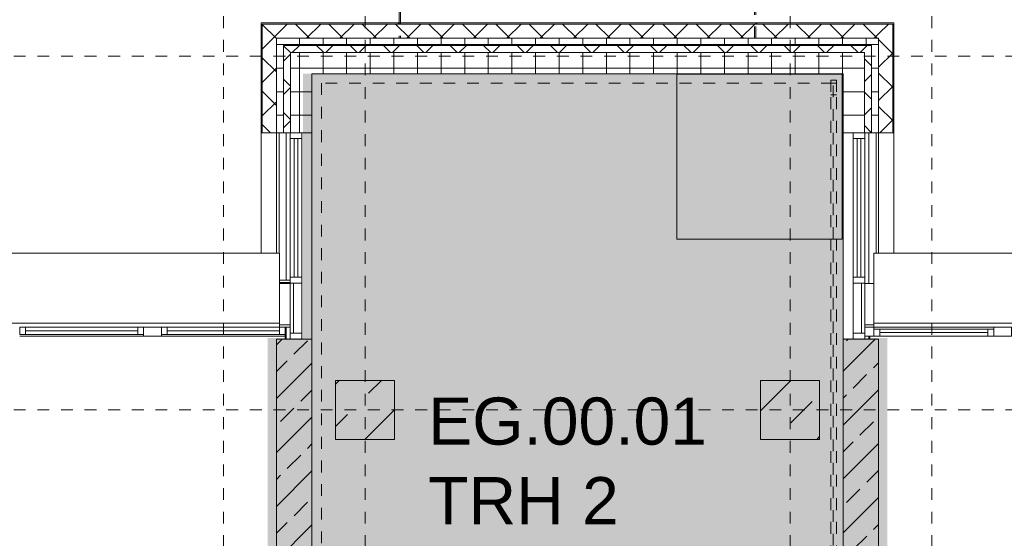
# Model space of a CAD drawing. Header units: metres. Extents: x -54 to 119, y -77 to 33.
# Tile 119 of 138: x 46.63 to 54.97, y 20.21 to 24.61. Entities that reach past the tile are written whole.
import ezdxf

# ---------------------------------------------------------------- set-up
doc = ezdxf.new("R2010")
doc.units = ezdxf.units.M
doc.linetypes.add('Rasterlinie', pattern=[0.019, 0.01, -0.003, 0.003, -0.003])
doc.linetypes.add('Verdeckt', pattern=[0.003, 0.002, -0.001])
for name, color, linetype, lineweight in [('A_Allgemeine Beschriftungen', 7, 'Continuous', 9), ('A_Detailelemente', 7, 'Continuous', 9), ('A_Fassadenelemente', 7, 'Continuous', 9), ('A_Fassadenpfosten', 7, 'Continuous', 9), ('A_Fenster', 7, 'Continuous', 9), ('A_Geländer', 7, 'Continuous', 9), ('A_Geschossdecken', 7, 'Continuous', 9), ('A_Importierte Elemente in Familien', 7, 'Continuous', 9), ('A_Raster', 7, 'Continuous', 9), ('A_Räume_Beschriftung', 7, 'Continuous', 9), ('A_Tragwerksstützen', 7, 'Continuous', 9), ('A_Treppen', 7, 'Continuous', 9), ('A_Wände', 7, 'Continuous', 9), ('A_Wände_Schraffur', 7, 'Continuous', 18), ('Allgemeines Modell', 7, 'Continuous', 9)]:
    doc.layers.add(name, color=color, linetype=linetype, lineweight=lineweight)
doc.layers.add('A_Linien', color=5, linetype='Continuous', lineweight=9, true_color=0x0000ff)
doc.styles.add('Arial_B', font='txt', dxfattribs={"height": 0.3999999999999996})
pattern_1 = [(45, (0, 0), (-0.2283954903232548, 0.2283954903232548), []), (45, (0.228, 0), (-0.2283954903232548, 0.2283954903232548), [0.161, -0.081])]
pattern_2 = [(0, (0, 0), (0, 0.2), []), (90, (0, 0), (-0.2, 1.224646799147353e-17), [])]
pattern_3 = [(45, (0, 0), (-0.1414213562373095, 0.1414213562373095), []), (135, (0, 0), (-0.1414213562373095, -0.1414213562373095), [])]

# ---------------------------------------------------------------- blocks, each defined once
blk = doc.blocks.new('5430_02_GSH_-_ARC_Zentralmodell_rvt-1-BS_Übersicht_EG_BRANDSCHUTZ')
at = {"layer": 'A_Linien', "color": 7}
for p, q in [((48.67600751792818, 22.63101342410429), (48.67600751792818, 24.58303842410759)), ((48.67600751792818, 24.58303842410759), (54.03600751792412, 24.58303842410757)), ((54.03600751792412, 24.58303842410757), (54.03600751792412, 22.63101342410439)), ((32.35600751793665, 22.63101342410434), (48.67600751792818, 22.63101342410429)), ((54.03600751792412, 22.63101342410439), (71.31600751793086, 22.63101342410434))]:
    blk.add_line(p, q, dxfattribs=at)
blk = doc.blocks.new('Fertigbeton-rechteckige Stütze mit Konsole - 500 x 500 - 1 Konsole_Ost-1250297-BS_Übersicht_EG_BRANDSCHUTZ')
at = {"layer": 'A_Tragwerksstützen'}
h = blk.add_hatch(dxfattribs=at)
h.set_pattern_fill('FP_3', color=256, style=0, pattern_type=2)
h.set_pattern_definition([(45, (-49.556, -21.303), (-0.3592102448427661, 0.3592102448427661), []), (45, (-49.197, -21.303), (-0.3592102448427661, 0.3592102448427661), [0.254, -0.254])])
h.paths.add_polyline_path([(0.2500000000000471, -0.2499999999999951), (0.2500000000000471, 0.2500000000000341), (-0.2499999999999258, 0.2500000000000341), (-0.2480682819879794, -0.2499999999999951)], flags=0)
at = {"layer": 'A_Tragwerksstützen', "lineweight": 18}
for p, q in [((0.2499999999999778, 0.2500000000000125), (-0.2499999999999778, 0.2500000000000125)), ((-0.2499999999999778, 0.2500000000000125), (-0.2499999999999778, -0.2500000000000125)), ((0.2499999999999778, -0.2499999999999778), (0.2499999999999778, 0.2500000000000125)), ((-0.2499999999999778, -0.2500000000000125), (0.2499999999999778, -0.2499999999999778))]:
    blk.add_line(p, q, dxfattribs=at)
blk = doc.blocks.new('Systemelement - Metallpaneel_Versatz 35-1756705-BS_Übersicht_EG_BRANDSCHUTZ')
at = {"layer": 'A_Fassadenelemente'}
for p, q in [((0.2124999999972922, 0.05000000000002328), (-0.2124999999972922, 0.05000000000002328)), ((-0.2124999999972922, 0.05000000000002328), (-0.2124999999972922, 0.01999999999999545)), ((-0.2124999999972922, 0.01999999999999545), (0.2124999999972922, 0.01999999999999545)), ((0.2124999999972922, 0.01999999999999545), (0.2124999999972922, 0.05000000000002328))]:
    blk.add_line(p, q, dxfattribs=at)
blk = doc.blocks.new('Systemelement - Verglasung-1756706-BS_Übersicht_EG_BRANDSCHUTZ')
at = {"layer": 'A_Fassadenelemente'}
for p, q in [((0.5875000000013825, 0.01499999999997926), (-0.5875000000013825, 0.01499999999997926)), ((-0.5875000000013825, 0.01499999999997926), (-0.5875000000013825, -0.01499999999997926)), ((0.5875000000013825, -0.01499999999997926), (0.5875000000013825, 0.01499999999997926)), ((-0.5875000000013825, -0.01499999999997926), (0.5875000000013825, -0.01499999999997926))]:
    blk.add_line(p, q, dxfattribs=at)
blk = doc.blocks.new('Pfosten rechteckig - 50x100-1756707-BS_Übersicht_EG_BRANDSCHUTZ')
at = {"layer": 'A_Fassadenpfosten'}
for p, q in [((-0.04999999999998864, 0.05000000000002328), (0, 0.05000000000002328)), ((-0.04999999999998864, -0.05000000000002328), (-0.04999999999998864, 0.05000000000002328)), ((0, 0.05000000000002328), (0, -0.05000000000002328)), ((0, -0.05000000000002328), (-0.04999999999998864, -0.05000000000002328))]:
    blk.add_line(p, q, dxfattribs=at)
blk = doc.blocks.new('Pfosten rechteckig - 50x100-1756702-BS_Übersicht_EG_BRANDSCHUTZ')
at = {"layer": 'A_Fassadenpfosten'}
for p, q in [((-0.02500000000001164, 0.05000000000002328), (0.02500000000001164, 0.05000000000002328)), ((-0.02500000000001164, -0.05000000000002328), (-0.02500000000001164, 0.05000000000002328)), ((0.02500000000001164, 0.05000000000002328), (0.02500000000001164, -0.05000000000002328)), ((0.02500000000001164, -0.05000000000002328), (-0.02500000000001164, -0.05000000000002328))]:
    blk.add_line(p, q, dxfattribs=at)
blk = doc.blocks.new('Pfosten rechteckig - 50x100-1756710-BS_Übersicht_EG_BRANDSCHUTZ')
at = {"layer": 'A_Fassadenpfosten'}
for p, q in [((0, 0.05000000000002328), (-0.04999999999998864, 0.05000000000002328)), ((-0.04999999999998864, 0.05000000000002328), (-0.04999999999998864, -0.05000000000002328)), ((0, -0.05000000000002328), (0, 0.05000000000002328)), ((-0.04999999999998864, -0.05000000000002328), (0, -0.05000000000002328))]:
    blk.add_line(p, q, dxfattribs=at)
blk = doc.blocks.new('Pfosten rechteckig - 50x100-1756407-BS_Übersicht_EG_BRANDSCHUTZ')
at = {"layer": 'A_Fassadenpfosten'}
for p, q in [((48.92100751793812, 22.4280384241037), (48.92100751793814, 23.60303842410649)), ((49.02100751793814, 23.60303842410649), (49.02100751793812, 22.4280384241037))]:
    blk.add_line(p, q, dxfattribs=at)
blk = doc.blocks.new('Pfosten rechteckig - 50x100-1756418-BS_Übersicht_EG_BRANDSCHUTZ')
at = {"layer": 'A_Fassadenpfosten'}
blk.add_line((49.02100751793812, 22.37803842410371), (49.0210075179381, 21.95303842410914), dxfattribs=at)
blk = doc.blocks.new('Systemelement - Metallpaneel_Versatz 35-1757710-BS_Übersicht_EG_BRANDSCHUTZ')
at = {"layer": 'A_Fassadenelemente'}
for p, q in [((0.2124999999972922, -0.01999999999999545), (-0.2124999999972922, -0.01999999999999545)), ((-0.2124999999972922, -0.01999999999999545), (-0.2124999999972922, -0.05000000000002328)), ((-0.2124999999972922, -0.05000000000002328), (0.2124999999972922, -0.05000000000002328)), ((0.2124999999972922, -0.05000000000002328), (0.2124999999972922, -0.01999999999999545))]:
    blk.add_line(p, q, dxfattribs=at)
blk = doc.blocks.new('Systemelement - Verglasung-1758091-BS_Übersicht_EG_BRANDSCHUTZ')
at = {"layer": 'A_Fassadenelemente'}
for p, q in [((0.5875000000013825, 0.01499999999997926), (-0.5875000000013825, 0.01499999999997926)), ((-0.5875000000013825, 0.01499999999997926), (-0.5875000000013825, -0.01499999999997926)), ((0.5875000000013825, -0.01499999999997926), (0.5875000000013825, 0.01499999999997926)), ((-0.5875000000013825, -0.01499999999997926), (0.5875000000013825, -0.01499999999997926))]:
    blk.add_line(p, q, dxfattribs=at)
blk = doc.blocks.new('Pfosten rechteckig - 50x100-1757712-BS_Übersicht_EG_BRANDSCHUTZ')
at = {"layer": 'A_Fassadenpfosten'}
for p, q in [((-0.04999999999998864, 0.05000000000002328), (0, 0.05000000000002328)), ((-0.04999999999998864, -0.05000000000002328), (-0.04999999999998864, 0.05000000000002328)), ((0, 0.05000000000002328), (0, -0.05000000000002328)), ((0, -0.05000000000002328), (-0.04999999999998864, -0.05000000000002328))]:
    blk.add_line(p, q, dxfattribs=at)
blk = doc.blocks.new('Pfosten rechteckig - 50x100-1757691-BS_Übersicht_EG_BRANDSCHUTZ')
at = {"layer": 'A_Fassadenpfosten'}
for p, q in [((-0.02500000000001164, 0.05000000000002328), (0.02500000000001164, 0.05000000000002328)), ((-0.02500000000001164, -0.05000000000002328), (-0.02500000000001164, 0.05000000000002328)), ((0.02500000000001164, 0.05000000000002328), (0.02500000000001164, -0.05000000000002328)), ((0.02500000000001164, -0.05000000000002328), (-0.02500000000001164, -0.05000000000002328))]:
    blk.add_line(p, q, dxfattribs=at)
blk = doc.blocks.new('Pfosten rechteckig - 50x100-1757716-BS_Übersicht_EG_BRANDSCHUTZ')
at = {"layer": 'A_Fassadenpfosten'}
for p, q in [((0, 0.05000000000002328), (-0.04999999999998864, 0.05000000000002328)), ((-0.04999999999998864, 0.05000000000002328), (-0.04999999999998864, -0.05000000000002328)), ((0, -0.05000000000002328), (0, 0.05000000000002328)), ((-0.04999999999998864, -0.05000000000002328), (0, -0.05000000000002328))]:
    blk.add_line(p, q, dxfattribs=at)
blk = doc.blocks.new('Pfosten rechteckig - 50x100-1758086-BS_Übersicht_EG_BRANDSCHUTZ')
at = {"layer": 'A_Fassadenpfosten'}
for p, q in [((53.69100751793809, 22.4280384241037), (53.69100751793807, 23.60303842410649)), ((53.79100751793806, 23.60303842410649), (53.79100751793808, 22.4280384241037))]:
    blk.add_line(p, q, dxfattribs=at)
blk = doc.blocks.new('Pfosten rechteckig - 50x100-1757694-BS_Übersicht_EG_BRANDSCHUTZ')
at = {"layer": 'A_Fassadenpfosten'}
blk.add_line((53.69100751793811, 21.95303842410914), (53.69100751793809, 22.37803842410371), dxfattribs=at)
blk = doc.blocks.new('Typ des oberen Holms - Oberer Geländerholm_Innen_-V218-BS_Übersicht_EG_BRANDSCHUTZ')
at = {"layer": 'A_Geländer', "linetype": 'Verdeckt'}
for p, q in [((53.55100751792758, 24.09803842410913), (53.50100751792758, 24.09803842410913)), ((53.50100751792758, 24.09803842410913), (53.50100751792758, 23.97303842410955)), ((53.50100751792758, 24.07303842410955), (53.55100751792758, 24.07303842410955)), ((53.50100751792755, 19.45303842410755), (53.50100751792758, 24.07303842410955)), ((53.55100751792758, 24.09803842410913), (53.55100751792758, 23.97303842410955)), ((53.55100751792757, 19.45303842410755), (53.55100751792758, 24.07303842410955)), ((53.55100751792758, 23.97303842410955), (53.50100751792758, 23.97303842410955)), ((53.50100751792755, 18.4240091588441), (53.50100751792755, 19.45303842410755)), ((53.55100751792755, 18.43333531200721), (53.55100751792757, 19.45303842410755)), ((53.52100751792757, 18.43333531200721), (53.50100751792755, 18.4240091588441)), ((53.55100751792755, 18.43333531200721), (53.52100751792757, 18.43333531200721))]:
    blk.add_line(p, q, dxfattribs=at)
at = {"layer": 'A_Geländer'}
for p, q in [((53.52100751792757, 18.13333531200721), (53.50100751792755, 18.1240091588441)), ((53.50100751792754, 15.756625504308), (53.50100751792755, 18.1240091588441)), ((53.55100751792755, 18.13333531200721), (53.52100751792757, 18.13333531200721)), ((53.55100751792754, 15.756625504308), (53.55100751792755, 18.13333531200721)), ((53.50100751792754, 15.756625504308), (53.55100751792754, 15.756625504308))]:
    blk.add_line(p, q, dxfattribs=at)
blk = doc.blocks.new('Pfosten rechteckig - 90x75-5475187-BS_Übersicht_EG_BRANDSCHUTZ')
at = {"layer": 'A_Fassadenpfosten'}
blk.add_line((54.88100751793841, 22.00303842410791), (53.8660075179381, 22.00303842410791), dxfattribs=at)
blk = doc.blocks.new('Pfosten rechteckig - 150x75-1310572-BS_Übersicht_EG_BRANDSCHUTZ')
at = {"layer": 'A_Fassadenpfosten'}
for p, q in [((-0.07500000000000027, 0.05999999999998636), (0.07500000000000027, 0.05999999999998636)), ((-0.07500000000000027, -0.01499999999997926), (-0.07500000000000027, 0.05999999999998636)), ((0.07500000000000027, 0.05999999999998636), (0.07500000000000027, -0.01499999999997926)), ((0.07500000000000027, -0.01499999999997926), (-0.07500000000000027, -0.01499999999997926))]:
    blk.add_line(p, q, dxfattribs=at)
blk = doc.blocks.new('GSH_Fassade_Fenster_1flg - GSH_Fassade_Fenster_1flg-6000041-BS_Übersicht_EG_BRANDSCHUTZ')
at = {"layer": 'A_Fassadenelemente'}
for p, q in [((-0.4574999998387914, 0), (-0.5074999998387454, 0)), ((-0.5074999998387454, 0), (-0.5074999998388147, -0.05999999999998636)), ((-0.4574999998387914, -0.05999999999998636), (-0.4574999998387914, 0)), ((-0.4574999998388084, 1.498395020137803e-15), (0.4574999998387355, -1.462502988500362e-15)), ((0.5074999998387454, 0), (0.4574999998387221, 0)), ((0.4574999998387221, 0), (0.4574999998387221, -0.05999999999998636)), ((0.5074999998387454, -0.05999999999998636), (0.5074999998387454, 0)), ((-0.5074999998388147, -0.05999999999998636), (-0.4574999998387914, -0.05999999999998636)), ((0.4574999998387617, -0.0299999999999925), (-0.4574999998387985, -0.0299999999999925)), ((0.4574999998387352, -0.06000000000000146), (-0.4574999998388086, -0.0599999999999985)), ((0.4574999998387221, -0.05999999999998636), (0.5074999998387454, -0.05999999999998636))]:
    blk.add_line(p, q, dxfattribs=at)
blk = doc.blocks.new('Pfosten rechteckig - 75x75_Links-2722237-BS_Übersicht_EG_BRANDSCHUTZ')
at = {"layer": 'A_Fassadenpfosten'}
for p, q in [((0, 0.05999999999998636), (-0.07500000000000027, 0.05999999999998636)), ((-0.07500000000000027, 0.05999999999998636), (-0.07500000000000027, -0.01499999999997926)), ((0, -0.01499999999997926), (0, 0.05999999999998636)), ((-0.07500000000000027, -0.01499999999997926), (0, -0.01499999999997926))]:
    blk.add_line(p, q, dxfattribs=at)
blk = doc.blocks.new('GSH_Fassade_Fenster_1flg - GSH_Fassade_Fenster_1flg-5999971-BS_Übersicht_EG_BRANDSCHUTZ')
at = {"layer": 'A_Fassadenelemente'}
for p, q in [((-0.4750000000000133, 0.0450000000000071), (-0.5250000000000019, 0.0450000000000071)), ((-0.5250000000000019, 0.0450000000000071), (-0.5250000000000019, -0.01499999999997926)), ((-0.4750000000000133, -0.01499999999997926), (-0.4750000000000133, 0.0450000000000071)), ((-0.475000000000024, 0.04499999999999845), (0.4749999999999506, 0.04500000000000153)), ((0.4749999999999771, 0.01499999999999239), (-0.475000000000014, 0.01499999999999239)), ((0.5250000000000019, 0.0450000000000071), (0.474999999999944, 0.0450000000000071)), ((0.474999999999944, 0.0450000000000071), (0.474999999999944, -0.01499999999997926)), ((0.5250000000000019, -0.01499999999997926), (0.5250000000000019, 0.0450000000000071)), ((-0.5250000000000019, -0.01499999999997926), (-0.4750000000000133, -0.01499999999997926)), ((0.4749999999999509, -0.01499999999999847), (-0.4750000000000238, -0.01500000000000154)), ((0.474999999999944, -0.01499999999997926), (0.5250000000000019, -0.01499999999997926))]:
    blk.add_line(p, q, dxfattribs=at)
blk = doc.blocks.new('Pfosten rechteckig - 90x75-V370-BS_Übersicht_EG_BRANDSCHUTZ')
at = {"layer": 'A_Fassadenpfosten'}
for p in [(48.88100751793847, 21.94303842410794), (47.83100751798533, 21.92803842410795)]:
    blk.add_line(p, (48.88100751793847, 21.92803842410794), dxfattribs=at)
blk = doc.blocks.new('Pfosten rechteckig - 150x75-1430859-BS_Übersicht_EG_BRANDSCHUTZ')
at = {"layer": 'A_Fassadenpfosten'}
for p, q in [((-0.07499999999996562, 0.01500000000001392), (0.07499999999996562, 0.01500000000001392)), ((-0.07499999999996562, -0.05999999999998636), (-0.07499999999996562, 0.01500000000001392)), ((0.07499999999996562, 0.01500000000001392), (0.07499999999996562, -0.05999999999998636)), ((0.07499999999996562, -0.05999999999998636), (-0.07499999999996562, -0.05999999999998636))]:
    blk.add_line(p, q, dxfattribs=at)
blk = doc.blocks.new('Pfosten rechteckig - 90x75-1430370-BS_Übersicht_EG_BRANDSCHUTZ')
at = {"layer": 'A_Fassadenpfosten'}
blk.add_line((39.28100751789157, 5.078038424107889), (38.23100751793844, 5.07803842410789), dxfattribs=at)
blk = doc.blocks.new('Fensterbank1 - Fensterbank-6073046-BS_Übersicht_EG_BRANDSCHUTZ')
at = {"layer": 'A_Fenster'}
for p, q in [((48.83100751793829, 22.6310134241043), (32.3560075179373, 22.63101342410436)), ((48.83100751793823, 22.63101342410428), (48.83100751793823, 22.62662277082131)), ((48.83100751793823, 22.62662277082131), (48.83100751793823, 22.03794425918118)), ((71.31600751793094, 22.63101342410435), (53.86600751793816, 22.6310134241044)), ((53.8660075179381, 22.62662277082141), (53.8660075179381, 22.63101342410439)), ((53.86600751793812, 22.03794425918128), (53.86600751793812, 22.62662277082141)), ((48.83100751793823, 22.37546500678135), (48.92100751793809, 22.37546500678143)), ((53.86600751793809, 22.37546500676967), (53.79100751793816, 22.3754650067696)), ((32.35600751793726, 22.03794425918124), (48.83100751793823, 22.0379442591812)), ((48.83100751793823, 22.0379442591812), (48.83100751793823, 22.00303842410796)), ((48.83100751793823, 22.02303842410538), (48.92100751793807, 22.02303842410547)), ((53.86600751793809, 22.02303842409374), (53.79100751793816, 22.02303842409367)), ((53.86600751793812, 22.00303842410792), (53.86600751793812, 22.0379442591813)), ((53.8660075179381, 22.0379442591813), (71.31600751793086, 22.03794425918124)), ((48.92100751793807, 22.00303842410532), (48.88100751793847, 22.00303842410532))]:
    blk.add_line(p, q, dxfattribs=at)
blk = doc.blocks.new('Brandmelder DIN ISO 23601 - Brandmelder-7036843-BS_Übersicht_EG_BRANDSCHUTZ')
at = {"layer": 'A_Importierte Elemente in Familien'}
h = blk.add_hatch(color=256, dxfattribs=at)
edge = h.paths.add_edge_path(flags=0)
edge.add_line((-0.002467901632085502, 0.002712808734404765), (-0.002467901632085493, 0.001238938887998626))
edge.add_line((-0.002467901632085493, 0.001238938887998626), (-0.002027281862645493, 0.001238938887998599))
edge.add_line((-0.002027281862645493, 0.001238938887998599), (-0.002027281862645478, -0.00112065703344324))
edge.add_line((-0.002155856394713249, -0.001120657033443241), (-0.002027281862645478, -0.00112065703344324))
edge.add_line((-0.002155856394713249, -0.001120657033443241), (-0.002155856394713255, -0.000303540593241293))
edge.add_line((-0.002155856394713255, -0.0003035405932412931), (-0.00221021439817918, -0.0001129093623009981))
edge.add_arc((-0.002446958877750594, -0.00019667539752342), 0.000251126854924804, 19.48503514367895, 160.6502538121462)
edge.add_line((-0.002683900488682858, -0.0001134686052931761), (-0.002683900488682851, -0.001373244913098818))
edge.add_line((-0.002683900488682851, -0.001373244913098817), (-0.002075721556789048, -0.002539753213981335))
edge.add_line((-0.002075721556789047, -0.002672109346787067), (-0.002075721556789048, -0.002539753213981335))
edge.add_line((-0.002075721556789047, -0.002672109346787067), (-0.0002212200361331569, -0.002672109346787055))
edge.add_line((-0.0002212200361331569, -0.002672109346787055), (-0.0002212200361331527, -0.003341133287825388))
edge.add_line((-0.0002212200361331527, -0.003341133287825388), (-0.003341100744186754, -0.003341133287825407))
edge.add_line((-0.003341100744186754, -0.003341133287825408), (-0.003341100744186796, 0.003341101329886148))
edge.add_line((-0.003341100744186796, 0.003341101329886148), (-0.0009763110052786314, 0.003341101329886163))
edge.add_line((-0.0009763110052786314, 0.003341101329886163), (-0.0009763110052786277, 0.002712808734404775))
edge.add_line((-0.0009763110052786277, 0.002712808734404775), (-0.002467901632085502, 0.002712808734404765))
h = blk.add_hatch(color=256, dxfattribs=at)
edge = h.paths.add_edge_path(flags=0)
edge.add_line((-0.0004104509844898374, -0.0002696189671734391), (-0.0003859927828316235, -0.000231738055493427))
edge.add_line((-0.000419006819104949, -0.0002847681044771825), (-0.0004104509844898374, -0.0002696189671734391))
edge = h.paths.add_edge_path(flags=0)
edge.add_line((-0.0008851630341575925, -4.099037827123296e-06), (-0.000885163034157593, 7.129604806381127e-06))
edge.add_line((-0.0009633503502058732, -4.099037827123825e-06), (-0.0008851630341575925, -4.099037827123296e-06))
edge = h.paths.add_edge_path(flags=0)
edge.add_line((-0.001441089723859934, 0.0001774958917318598), (-0.001441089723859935, 0.0002505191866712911))
edge.add_line((-0.001543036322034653, 0.0001774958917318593), (-0.001441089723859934, 0.0001774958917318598))
edge = h.paths.add_edge_path(flags=0)
edge.add_line((0.002021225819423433, 0.00196148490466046), (0.0009645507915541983, 0.001633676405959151))
edge.add_line((0.0009645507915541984, 0.001633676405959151), (0.001140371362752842, 0.0005473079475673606))
edge.add_line((0.001140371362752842, 0.0005473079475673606), (0.0005895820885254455, -0.0008552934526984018))
edge.add_line((0.0005895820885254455, -0.0008552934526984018), (0.001136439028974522, -0.001623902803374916))
edge.add_line((0.001136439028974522, -0.001623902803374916), (0.001136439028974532, -0.003341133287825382))
edge.add_line((0.001136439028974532, -0.003341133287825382), (-0.0002212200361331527, -0.00334113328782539))
edge.add_line((-0.0002212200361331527, -0.00334113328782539), (-0.0002212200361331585, -0.002287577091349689))
edge.add_arc((-0.0004260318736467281, -0.001868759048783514), 0.0004662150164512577, 296.0597167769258, 351.2581299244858)
edge.add_line((3.476716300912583e-05, -0.001939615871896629), (3.476716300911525e-05, -0.0002322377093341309))
edge.add_arc((-0.0001757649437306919, -0.0003601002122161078), 0.0002463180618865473, 31.27157321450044, 148.5923489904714)
edge.add_line((-0.0004313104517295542, -0.000284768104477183), (-0.000419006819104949, -0.0002847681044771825))
edge.add_line((-0.0004313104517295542, -0.000284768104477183), (-0.0004313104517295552, -1.72525404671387e-05))
edge.add_arc((-0.0006610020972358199, -5.653615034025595e-05), 0.0002330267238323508, 9.705258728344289, 164.1444958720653)
edge.add_line((-0.0009633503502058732, -4.099037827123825e-06), (-0.0009633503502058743, 0.0001935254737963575))
edge.add_arc((-0.00121357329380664, 0.0001268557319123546), 0.0002589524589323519, 14.91936452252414, 151.4743111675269)
edge.add_line((-0.001543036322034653, 0.0001774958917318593), (-0.00154303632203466, 0.00123893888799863))
edge.add_line((-0.00154303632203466, 0.00123893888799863), (-0.0009763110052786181, 0.001238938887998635))
edge.add_line((-0.0009763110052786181, 0.001238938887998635), (-0.0009763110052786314, 0.003341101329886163))
edge.add_line((-0.0009763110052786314, 0.003341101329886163), (0.002021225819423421, 0.003341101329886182))
edge.add_line((0.002021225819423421, 0.003341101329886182), (0.002021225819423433, 0.00196148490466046))
h = blk.add_hatch(color=256, dxfattribs=at)
edge = h.paths.add_edge_path(flags=0)
edge.add_line((0.003341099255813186, 0.00334110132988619), (0.003341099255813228, -0.003341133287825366))
edge.add_line((0.003341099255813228, -0.003341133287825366), (0.001136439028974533, -0.003341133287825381))
edge.add_line((0.001136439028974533, -0.003341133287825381), (0.001136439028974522, -0.001623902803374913))
edge.add_arc((0.002245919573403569, -0.001540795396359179), 0.001112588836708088, 184.2838313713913, 228.6293256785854)
edge.add_arc((0.002432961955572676, -0.001078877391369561), 0.00159142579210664, 234.5778982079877, 279.8555089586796)
edge.add_line((0.002705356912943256, -0.002646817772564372), (0.002705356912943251, -0.001941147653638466))
edge.add_line((0.002705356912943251, -0.001941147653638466), (0.002694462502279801, -0.001578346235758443))
edge.add_line((0.002694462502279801, -0.001578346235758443), (0.002705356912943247, -0.001226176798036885))
edge.add_line((0.002705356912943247, -0.001226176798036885), (0.002705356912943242, -0.0005055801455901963))
edge.add_line((0.002705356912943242, -0.0005055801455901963), (0.002702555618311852, -0.0001150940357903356))
edge.add_line((0.002702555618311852, -0.0001150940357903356), (0.002705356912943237, 0.0002291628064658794))
edge.add_line((0.002705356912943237, 0.0002291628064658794), (0.002705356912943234, 0.000951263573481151))
edge.add_arc((0.003490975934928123, 0.002307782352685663), 0.001567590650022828, 224.4196320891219, 239.9230017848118, ccw=False)
edge.add_arc((0.003312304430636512, 0.002106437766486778), 0.001299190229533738, 186.4059159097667, 223.5925616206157, ccw=False)
edge.add_line((0.002021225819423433, 0.001961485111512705), (0.002021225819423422, 0.003341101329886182))
edge.add_line((0.002021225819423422, 0.003341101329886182), (0.003341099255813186, 0.00334110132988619))
h = blk.add_hatch(color=256, dxfattribs=at)
edge = h.paths.add_edge_path(flags=0)
edge.add_line((-0.002254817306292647, 0.001975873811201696), (-0.002135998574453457, 0.001975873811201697))
edge.add_line((-0.002254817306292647, 0.001975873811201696), (-0.00225481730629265, 0.002516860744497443))
edge.add_line((-0.00225481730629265, 0.002516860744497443), (-0.001189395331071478, 0.002516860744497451))
edge.add_line((-0.001189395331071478, 0.002516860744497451), (-0.001189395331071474, 0.001975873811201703))
edge.add_line((-0.001311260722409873, 0.001975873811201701), (-0.001189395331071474, 0.001975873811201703))
edge.add_arc((-0.001723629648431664, 0.001981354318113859), 0.0004124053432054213, 359.2385667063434, 540.7614332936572)
h = blk.add_hatch(color=256, dxfattribs=at)
edge = h.paths.add_edge_path(flags=0)
edge.add_arc((-0.001723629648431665, 0.001981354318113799), 0.0004124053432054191, 180.7614332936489, 359.238566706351)
edge.add_line((-0.001189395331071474, 0.001975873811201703), (-0.001311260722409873, 0.001975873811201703))
edge.add_line((-0.001189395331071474, 0.001975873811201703), (-0.001189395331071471, 0.001434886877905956))
edge.add_line((-0.001189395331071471, 0.001434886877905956), (-0.001428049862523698, 0.001434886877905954))
edge.add_line((-0.001428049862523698, 0.001434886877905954), (-0.001428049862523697, 0.001238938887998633))
edge.add_line((-0.00154303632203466, 0.001238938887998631), (-0.001428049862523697, 0.001238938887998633))
edge.add_arc((-0.001785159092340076, 0.001244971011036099), 0.0002421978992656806, 358.5728574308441, 541.4271425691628)
edge.add_line((-0.002088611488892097, 0.001238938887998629), (-0.002027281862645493, 0.0012389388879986))
edge.add_line((-0.002088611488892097, 0.001238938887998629), (-0.002088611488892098, 0.00143488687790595))
edge.add_line((-0.002088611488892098, 0.00143488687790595), (-0.002254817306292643, 0.001434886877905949))
edge.add_line((-0.002254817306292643, 0.001434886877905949), (-0.002254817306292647, 0.001975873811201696))
edge.add_line((-0.002254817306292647, 0.001975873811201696), (-0.002135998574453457, 0.001975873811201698))
h = blk.add_hatch(color=256, dxfattribs=at)
edge = h.paths.add_edge_path(flags=0)
edge.add_arc((0.003327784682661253, 0.001482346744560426), 0.001399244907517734, 159.8611230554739, 243.5874614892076)
edge.add_line((0.002705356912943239, 0.0002291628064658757), (0.002702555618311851, -0.0001150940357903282))
edge.add_arc((0.00371151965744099, 0.001593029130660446), 0.001983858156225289, 205.7146269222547, 239.4302581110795, ccw=False)
edge.add_arc((-0.001008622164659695, -0.0002391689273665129), 0.003089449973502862, 18.32656048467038, 31.17235520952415)
edge.add_arc((0.001044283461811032, 0.0008715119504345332), 0.0007663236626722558, 39.59896584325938, 95.97218717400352)
edge.add_line((0.0009645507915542, 0.001633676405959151), (0.002021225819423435, 0.00196148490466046))
h = blk.add_hatch(color=256, dxfattribs=at)
edge = h.paths.add_edge_path(flags=0)
edge.add_arc((0.002682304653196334, 0.00119282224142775), 0.001395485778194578, 189.6059068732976, 216.7551333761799)
edge.add_arc((0.002446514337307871, 0.0008750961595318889), 0.001022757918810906, 210.3855511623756, 284.4978676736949)
edge.add_line((0.002702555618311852, -0.0001150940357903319), (0.002705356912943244, -0.0005055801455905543))
edge.add_arc((0.003218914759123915, 0.002198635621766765), 0.002752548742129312, 242.9553600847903, 259.2470052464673, ccw=False)
edge.add_arc((0.002966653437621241, 0.001607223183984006), 0.002111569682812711, 210.1294976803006, 241.75515556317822, ccw=False)
edge.add_line((0.00114037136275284, 0.0005473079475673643), (0.0009645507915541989, 0.001633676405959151))
edge.add_arc((0.0001178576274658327, 0.0007804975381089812), 0.001201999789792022, 8.586404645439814, 45.21860566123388, ccw=False)
h = blk.add_hatch(color=256, dxfattribs=at)
edge = h.paths.add_edge_path(flags=0)
edge.add_line((0.002705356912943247, -0.001226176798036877), (0.002694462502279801, -0.001578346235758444))
edge.add_arc((0.002879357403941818, -0.0001194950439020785), 0.001470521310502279, 242.0142221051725, 262.77683994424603, ccw=False)
edge.add_arc((0.003389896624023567, 0.0005059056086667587), 0.002267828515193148, 220.2675334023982, 238.0351821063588, ccw=False)
edge.add_arc((0.001070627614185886, -0.001458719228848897), 0.0007717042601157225, 40.26753340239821, 128.5615330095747)
edge.add_line((0.000589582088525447, -0.0008552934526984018), (0.001140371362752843, 0.0005473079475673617))
edge.add_arc((0.002844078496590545, 0.0004649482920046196), 0.001696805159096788, 177.2323940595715, 265.3105741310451)
h = blk.add_hatch(color=256, dxfattribs=at)
edge = h.paths.add_edge_path(flags=0)
edge.add_arc((0.002095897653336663, -0.0008907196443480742), 0.0009116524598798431, 214.9220074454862, 311.0389025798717)
edge.add_line((0.002694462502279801, -0.001578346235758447), (0.002705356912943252, -0.001941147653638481))
edge.add_arc((0.002179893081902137, -0.000491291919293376), 0.001540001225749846, 227.3461867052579, 289.9217778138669, ccw=False)
edge.add_line((0.001136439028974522, -0.001623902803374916), (0.000589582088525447, -0.0008552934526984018))
edge.add_arc((0.000501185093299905, -0.001770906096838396), 0.0009198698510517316, 22.924189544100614, 84.48552141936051, ccw=False)
at = {"layer": 'A_Allgemeine Beschriftungen'}
for p, q in [((-0.003499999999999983, -0.003499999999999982), (-0.003500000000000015, 0.003500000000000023)), ((-0.003500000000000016, 0.003500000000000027), (0.003499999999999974, 0.003500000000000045)), ((0.003499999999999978, 0.003500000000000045), (0.003499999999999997, -0.003499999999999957)), ((0.003499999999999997, -0.003499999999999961), (-0.00349999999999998, -0.003499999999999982))]:
    blk.add_line(p, q, dxfattribs=at)
at = {"layer": 'A_Importierte Elemente in Familien', "flags": 128}
for points in [[(0.003499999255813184, 0.003500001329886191), (0.001749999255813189, 0.00350000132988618), (-7.441868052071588e-10, 0.003500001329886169), (-0.0017500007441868, 0.003500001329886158), (-0.003500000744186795, 0.003500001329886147)], [(-0.003500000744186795, 0.003500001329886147), (-0.003500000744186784, 0.001750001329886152), (-0.003500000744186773, 1.329886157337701e-09), (-0.003500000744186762, -0.001749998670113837), (-0.003500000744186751, -0.003499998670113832)], [(0.003499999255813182, 0.003500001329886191), (0.001749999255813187, 0.00350000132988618), (-7.4418680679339e-10, 0.003500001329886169), (-0.001750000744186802, 0.003500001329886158), (-0.003500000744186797, 0.003500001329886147)], [(-0.003500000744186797, 0.003500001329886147), (-0.003500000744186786, 0.001750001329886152), (-0.003500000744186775, 1.329886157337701e-09), (-0.003500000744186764, -0.001749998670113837), (-0.003500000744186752, -0.003499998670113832)], [(0.003499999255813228, -0.003499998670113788), (0.003499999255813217, -0.001749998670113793), (0.003499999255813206, 1.329886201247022e-09), (0.003499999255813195, 0.001750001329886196), (0.003499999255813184, 0.003500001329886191)], [(0.003499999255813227, -0.003499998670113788), (0.003499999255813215, -0.001749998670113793), (0.003499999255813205, 1.329886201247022e-09), (0.003499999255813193, 0.001750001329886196), (0.003499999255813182, 0.003500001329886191)], [(-0.003500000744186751, -0.003499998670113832), (-0.001750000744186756, -0.003499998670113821), (-7.441867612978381e-10, -0.00349999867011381), (0.001749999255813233, -0.003499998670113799), (0.003499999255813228, -0.003499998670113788)], [(-0.003500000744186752, -0.003499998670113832), (-0.001750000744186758, -0.003499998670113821), (-7.441867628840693e-10, -0.00349999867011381), (0.001749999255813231, -0.003499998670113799), (0.003499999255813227, -0.003499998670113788)]]:
    blk.add_lwpolyline(points, dxfattribs=at)

msp = doc.modelspace()

# ---------------------------------------------------------------- hatches: boundary and pattern name
at = {"layer": 'A_Detailelemente', "true_color": 0x499c4b}
h = msp.add_hatch(color=95, dxfattribs=at)
h.paths.add_polyline_path([(49.03200751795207, 12.34303842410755), (53.60600751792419, 12.34303842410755), (53.60600751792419, 24.1530384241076), (49.03200751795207, 24.1530384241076), (49.03200751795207, 12.48621050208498)], flags=0)
h.paths.add_polyline_path([(51.53600751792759, 15.90303842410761), (51.53600949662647, 15.90324980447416), (51.53366730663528, 16.15303842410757)], flags=0)
at = {"layer": 'A_Detailelemente', "true_color": 0xebdb14}
for points in [[(48.89350751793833, 5.078038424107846), (49.03200751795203, 5.078038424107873), (49.03200751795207, 12.26303842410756), (49.13100751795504, 12.26303842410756), (49.13100751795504, 12.34303842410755), (49.03200751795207, 12.34303842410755), (49.03200751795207, 21.91303842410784), (48.73100751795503, 21.91303842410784), (48.73100751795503, 5.078038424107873), (48.88100751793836, 5.078038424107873)], [(53.81654902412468, 5.078038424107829), (53.98100751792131, 5.078038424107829), (53.98100751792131, 21.91303842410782), (53.60600751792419, 21.91303842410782), (53.60600751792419, 12.34303842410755), (53.58100751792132, 12.34303842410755), (53.58100751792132, 12.26303842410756), (53.68000751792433, 12.26141003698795), (53.6810075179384, 5.078038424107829), (53.80600751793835, 5.078038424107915)]]:
    msp.add_hatch(color=40, dxfattribs=at).paths.add_polyline_path(points, flags=0)
at = {"layer": 'A_Tragwerksstützen'}
h = msp.add_hatch(dxfattribs=at)
h.set_pattern_fill('FP_4', color=256, style=0, pattern_type=2)
h.set_pattern_definition([(45, (0, 0), (-0.3592102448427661, 0.3592102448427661), []), (45, (0.359, 0), (-0.3592102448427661, 0.3592102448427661), [0.254, -0.254])])
h.paths.add_polyline_path([(53.40600751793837, 21.05303842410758), (53.40600751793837, 21.55303842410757), (52.90600751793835, 21.55303842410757), (52.90600751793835, 21.05303842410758)], flags=0)
at = {"layer": 'A_Wände_Schraffur', "lineweight": 9}
h = msp.add_hatch(dxfattribs=at)
h.set_pattern_fill('FP_2', color=256, style=0, pattern_type=2)
h.set_pattern_definition(pattern_3)
h.paths.add_polyline_path([(53.81654902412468, 24.4530384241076), (53.90600751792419, 24.4530384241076), (53.90600751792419, 24.57303842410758), (48.68600751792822, 24.57303842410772), (48.68600751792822, 24.4530384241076), (53.78600751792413, 24.4530384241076)], flags=0)
h = msp.add_hatch(dxfattribs=at)
h.set_pattern_fill('FP_2', color=256, style=0, pattern_type=2)
h.set_pattern_definition(pattern_3)
h.paths.add_polyline_path([(54.02600751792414, 23.65303842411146), (54.02600751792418, 24.57303842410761), (53.90600751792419, 24.57303842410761), (53.90600751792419, 23.65303842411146)], flags=0)
h = msp.add_hatch(dxfattribs=at)
h.set_pattern_fill('FP_2', color=256, style=0, pattern_type=2)
h.set_pattern_definition(pattern_3)
h.paths.add_polyline_path([(48.80600751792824, 23.6530384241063), (48.80600751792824, 24.4530384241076), (48.68600751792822, 24.4530384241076), (48.68600751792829, 23.6530384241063)], flags=0)
h = msp.add_hatch(dxfattribs=at)
h.set_pattern_fill('FP_1', color=256, style=0, pattern_type=2)
h.set_pattern_definition(pattern_2)
h.paths.add_polyline_path([(53.84600751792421, 24.39303842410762), (53.90600751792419, 24.39303842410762), (53.90600751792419, 24.4530384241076), (48.80600751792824, 24.4530384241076), (48.80600751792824, 24.39303842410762), (53.81654902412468, 24.39303842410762)], flags=0)
h = msp.add_hatch(dxfattribs=at)
h.set_pattern_fill('FP_1', color=256, style=0, pattern_type=2)
h.set_pattern_definition(pattern_2)
h.paths.add_polyline_path([(48.80600751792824, 23.65303842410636), (48.86600751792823, 23.65303842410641), (48.8660075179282, 24.39303842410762), (48.80600751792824, 24.39303842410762), (48.80600751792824, 24.1530384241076)], flags=0)
h = msp.add_hatch(dxfattribs=at)
h.set_pattern_fill('FP_2', color=256, style=0, pattern_type=2)
h.set_pattern_definition(pattern_3)
h.paths.add_polyline_path([(49.30793923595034, 24.3330384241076), (53.84600751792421, 24.3330384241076), (53.84600751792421, 24.39303842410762), (48.8660075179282, 24.39303842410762), (48.86600751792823, 24.3330384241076), (49.10600751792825, 24.3330384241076)], flags=0)
h = msp.add_hatch(dxfattribs=at)
h.set_pattern_fill('FP_1', color=256, style=0, pattern_type=2)
h.set_pattern_definition(pattern_2)
h.paths.add_polyline_path([(53.90600751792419, 23.65303842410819), (53.90600751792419, 24.39303842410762), (53.84600751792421, 24.39303842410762), (53.84600751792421, 23.65303842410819), (53.8845204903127, 23.65303842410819)], flags=0)
h = msp.add_hatch(dxfattribs=at)
h.set_pattern_fill('FP_2', color=256, style=0, pattern_type=2)
h.set_pattern_definition(pattern_3)
h.paths.add_polyline_path([(48.92600751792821, 23.65303842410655), (48.92600751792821, 24.3330384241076), (48.86600751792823, 24.3330384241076), (48.86600751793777, 23.65303842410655), (48.90600751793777, 23.65303842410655)], flags=0)
h = msp.add_hatch(dxfattribs=at)
h.set_pattern_fill('FP_1', color=256, style=0, pattern_type=2)
h.set_pattern_definition(pattern_2)
h.paths.add_polyline_path([(53.78600751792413, 24.1530384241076), (53.78600751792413, 24.3330384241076), (48.92600751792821, 24.3330384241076), (48.92600751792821, 24.1530384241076), (53.60600751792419, 24.1530384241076)], flags=0)
h = msp.add_hatch(dxfattribs=at)
h.set_pattern_fill('FP_2', color=256, style=0, pattern_type=2)
h.set_pattern_definition(pattern_3)
h.paths.add_polyline_path([(53.78600751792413, 23.65303842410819), (53.84600751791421, 23.65303842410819), (53.84600751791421, 24.3330384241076), (53.78600751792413, 24.3330384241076), (53.78600751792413, 24.1530384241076)], flags=0)
h = msp.add_hatch(dxfattribs=at)
h.set_pattern_fill('FP_1', color=256, style=0, pattern_type=2)
h.set_pattern_definition(pattern_2)
h.paths.add_polyline_path([(49.03200751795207, 23.65303842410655), (49.10600751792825, 23.65303842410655), (49.10600751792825, 24.1530384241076), (48.92600751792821, 24.1530384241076), (48.92600751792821, 23.65303842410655)], flags=0)
h = msp.add_hatch(dxfattribs=at)
h.set_pattern_fill('FP_1', color=256, style=0, pattern_type=2)
h.set_pattern_definition(pattern_2)
h.paths.add_polyline_path([(53.78600751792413, 23.65303842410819), (53.78600751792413, 24.1530384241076), (53.60600751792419, 24.1530384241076), (53.60600751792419, 23.65303842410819)], flags=0)
h = msp.add_hatch(dxfattribs=at)
h.set_pattern_fill('FP_9', color=256, style=0, pattern_type=2)
h.set_pattern_definition(pattern_1)
h.paths.add_polyline_path([(49.03200751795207, 14.70303842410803), (49.10600751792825, 14.70303842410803), (49.10600751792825, 21.90303842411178), (48.80600751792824, 21.90303842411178), (48.80600751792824, 14.70303842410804), (48.88100751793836, 14.70303842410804)], flags=0)
h = msp.add_hatch(dxfattribs=at)
h.set_pattern_fill('FP_9', color=256, style=0, pattern_type=2)
h.set_pattern_definition(pattern_1)
h.paths.add_polyline_path([(53.60600751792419, 14.70303842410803), (53.90600751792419, 14.70303842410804), (53.90600751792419, 21.90303842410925), (53.60600751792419, 21.90303842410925), (53.60600751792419, 14.9472382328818)], flags=0)

# ---------------------------------------------------------------- linework, layer by layer
at = {"layer": 'A_Geschossdecken'}
for p, q in [((49.10600751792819, 23.65303842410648), (49.10600751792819, 21.90303842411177)), ((53.60600751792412, 21.9030384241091), (53.60600751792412, 23.65303842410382)), ((48.88100751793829, 21.90303842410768), (48.88100751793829, 21.92803842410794)), ((53.83100751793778, 21.92803842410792), (53.83100751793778, 21.9030384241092))]:
    msp.add_line(p, q, dxfattribs=at)
at = {"layer": 'A_Raster', "linetype": 'Rasterlinie'}
for p, q in [((48.35600751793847, -66.66020918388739), (48.3560075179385, 31.78443745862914)), ((49.55600751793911, -66.66020918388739), (49.55600751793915, 31.78443745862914)), ((53.15600751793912, -66.66020918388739), (53.15600751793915, 31.78443745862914)), ((54.35600751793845, -66.66020918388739), (54.35600751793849, 31.78443745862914)), ((6.58114391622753, 24.30303842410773), (94.58744689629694, 24.3030384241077)), ((6.58114391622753, 21.30303842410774), (94.58744689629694, 21.3030384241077))]:
    msp.add_line(p, q, dxfattribs=at)
at = {"layer": 'A_Tragwerksstützen', "lineweight": 18}
for p, q in [((53.40600751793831, 21.55303842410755), (52.90600751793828, 21.55303842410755)), ((52.90600751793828, 21.55303842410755), (52.90600751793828, 21.05303842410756)), ((53.40600751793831, 21.05303842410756), (53.40600751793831, 21.55303842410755)), ((52.90600751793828, 21.05303842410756), (53.40600751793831, 21.05303842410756))]:
    msp.add_line(p, q, dxfattribs=at)
at = {"layer": 'A_Treppen', "linetype": 'Verdeckt'}
for p, q in [((49.84600751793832, 25.87361540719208), (49.84600751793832, 24.45303842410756)), ((49.85600751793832, 25.87361540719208), (49.85600751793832, 24.45303842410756)), ((52.85600751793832, 24.45303842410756), (52.85600751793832, 25.87361540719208)), ((52.86600751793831, 24.45303842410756), (52.86600751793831, 25.87361540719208)), ((49.84600751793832, 24.45303842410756), (49.85600751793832, 24.45303842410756)), ((49.85600751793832, 24.45303842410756), (52.85600751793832, 24.45303842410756)), ((52.85600751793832, 24.45303842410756), (52.86600751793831, 24.45303842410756)), ((49.18600751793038, 24.07303842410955), (49.18600751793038, 20.00303842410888)), ((53.52100751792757, 24.07303842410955), (49.18600751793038, 24.07303842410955)), ((53.52100751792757, 19.75303842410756), (53.52100751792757, 24.07303842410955))]:
    msp.add_line(p, q, dxfattribs=at)
at = {"layer": 'A_Wände', "lineweight": 18}
for p, q in [((54.03600751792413, 24.58303842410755), (48.67600751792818, 24.58303842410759)), ((48.67600751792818, 24.58303842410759), (48.67600751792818, 23.65303842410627)), ((54.03600751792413, 23.65303842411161), (54.03600751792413, 24.58303842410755)), ((53.90600751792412, 24.45303842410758), (48.80600751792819, 24.45303842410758)), ((48.80600751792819, 24.45303842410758), (48.80600751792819, 23.65303842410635)), ((53.90600751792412, 23.65303842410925), (53.90600751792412, 24.45303842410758)), ((49.10600751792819, 24.15303842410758), (53.60600751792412, 24.15303842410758)), ((49.10600751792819, 23.65303842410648), (49.10600751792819, 24.15303842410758)), ((53.60600751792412, 24.15303842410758), (53.60600751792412, 23.65303842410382)), ((48.67600751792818, 23.65303842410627), (49.10600751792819, 23.65303842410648)), ((53.60600751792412, 23.65303842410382), (54.03600751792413, 23.65303842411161)), ((48.80600751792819, 21.90303842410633), (48.80600751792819, 14.70303842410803)), ((49.10600751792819, 21.90303842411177), (48.80600751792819, 21.90303842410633)), ((49.10600751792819, 14.70303842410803), (49.10600751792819, 21.90303842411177)), ((53.60600751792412, 21.9030384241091), (53.60600751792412, 14.70303842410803)), ((53.90600751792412, 21.90303842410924), (53.60600751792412, 21.9030384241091)), ((53.90600751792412, 14.70303842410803), (53.90600751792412, 21.90303842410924))]:
    msp.add_line(p, q, dxfattribs=at)
at = {"layer": 'A_Wände'}
for p, q in [((54.02600751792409, 24.57303842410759), (48.68600751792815, 24.57303842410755)), ((48.68600751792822, 23.65303842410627), (48.68600751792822, 24.57303842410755)), ((49.83600751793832, 24.58303842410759), (49.83600751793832, 24.57303842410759)), ((49.84600751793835, 24.58303842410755), (49.84600751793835, 24.57303842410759)), ((52.86600751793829, 24.58303842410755), (52.86600751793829, 24.57303842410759)), ((52.87600751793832, 24.58303842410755), (52.87600751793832, 24.57303842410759)), ((54.02600751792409, 23.65303842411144), (54.02600751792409, 24.57303842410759)), ((53.84600751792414, 24.3930384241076), (48.86600751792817, 24.39303842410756)), ((48.86600751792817, 23.65303842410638), (48.86600751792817, 24.39303842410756)), ((53.84600751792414, 23.65303842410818), (53.84600751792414, 24.3930384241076)), ((53.78600751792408, 24.33303842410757), (48.92600751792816, 24.33303842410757)), ((48.92600751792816, 23.65303842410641), (48.92600751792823, 24.33303842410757)), ((53.78600751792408, 23.65303842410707), (53.78600751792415, 24.33303842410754))]:
    msp.add_line(p, q, dxfattribs=at)
at = {"layer": 'Allgemeines Modell'}
for p, q in [((48.80600751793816, 22.69012236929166), (48.80600751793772, 23.65303842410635)), ((48.8274945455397, 22.69012236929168), (48.82749454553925, 23.65303842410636)), ((48.88732932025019, 23.65303842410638), (48.88732932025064, 22.6901223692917)), ((53.82468571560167, 22.86595447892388), (53.82468571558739, 23.65303842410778)), ((53.88452049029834, 23.65303842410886), (53.88452049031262, 22.8659544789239)), ((53.90600751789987, 23.65303842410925), (53.90600751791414, 22.86595447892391)), ((53.82468571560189, 22.37546500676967), (53.82468571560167, 22.86595447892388)), ((53.88452049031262, 22.8659544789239), (53.88452049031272, 22.63044101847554)), ((53.90600751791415, 22.86595447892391), (53.90600751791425, 22.63044017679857)), ((48.80600751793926, 22.6304417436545), (48.80600751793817, 22.69012236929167)), ((48.82749454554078, 22.6304417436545), (48.8274945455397, 22.69012236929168)), ((48.88732932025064, 22.6901223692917), (48.88732932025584, 22.40303842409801)), ((48.83100751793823, 22.40303842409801), (48.92100751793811, 22.40303842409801)), ((48.83100751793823, 22.38155139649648), (48.92100751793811, 22.38155139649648)), ((48.88732932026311, 22.003038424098), (48.88732932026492, 21.9030384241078)), ((53.82468571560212, 21.9030384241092), (53.82468571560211, 21.92803842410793))]:
    msp.add_line(p, q, dxfattribs=at)

# ---------------------------------------------------------------- block references
at = {"lineweight": 5}
msp.add_blockref('5430_02_GSH_-_ARC_Zentralmodell_rvt-1-BS_Übersicht_EG_BRANDSCHUTZ', (0, 0), dxfattribs=at)
at = {"layer": 'A_Allgemeine Beschriftungen', "xscale": 200, "yscale": 200, "zscale": 200}
msp.add_blockref('Brandmelder DIN ISO 23601 - Brandmelder-7036843-BS_Übersicht_EG_BRANDSCHUTZ', (52.89670784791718, 23.45002161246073), dxfattribs=at)
at = {"layer": 'A_Fassadenelemente'}
for name, p, rotation in [('Systemelement - Verglasung-1756706-BS_Übersicht_EG_BRANDSCHUTZ', (48.97100751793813, 23.0155384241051), 89.99999999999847), ('Systemelement - Verglasung-1758091-BS_Übersicht_EG_BRANDSCHUTZ', (53.74100751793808, 23.0155384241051), 90.00000000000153), ('Systemelement - Metallpaneel_Versatz 35-1756705-BS_Übersicht_EG_BRANDSCHUTZ', (48.97100751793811, 22.16553842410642), 89.99999999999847), ('Systemelement - Metallpaneel_Versatz 35-1757710-BS_Übersicht_EG_BRANDSCHUTZ', (53.74100751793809, 22.16553842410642), 90.00000000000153), ('GSH_Fassade_Fenster_1flg - GSH_Fassade_Fenster_1flg-5999971-BS_Übersicht_EG_BRANDSCHUTZ', (47.15600751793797, 21.98803842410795), 180), ('GSH_Fassade_Fenster_1flg - GSH_Fassade_Fenster_1flg-5999971-BS_Übersicht_EG_BRANDSCHUTZ', (48.35600751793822, 21.98803842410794), 180)]:
    msp.add_blockref(name, p, dxfattribs=dict(at, rotation=rotation))
msp.add_blockref('GSH_Fassade_Fenster_1flg - GSH_Fassade_Fenster_1flg-6000041-BS_Übersicht_EG_BRANDSCHUTZ', (54.37350751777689, 21.98803842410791), dxfattribs=at)
at = {"layer": 'A_Fassadenpfosten', "extrusion": (0, 0, -1)}
for name, p, rotation in [('Pfosten rechteckig - 50x100-1756707-BS_Übersicht_EG_BRANDSCHUTZ', (-48.97100751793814, 23.65303842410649), 90.00000000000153), ('Pfosten rechteckig - 50x100-1757712-BS_Übersicht_EG_BRANDSCHUTZ', (-53.74100751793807, 23.65303842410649), 89.99999999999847), ('Pfosten rechteckig - 50x100-1756702-BS_Übersicht_EG_BRANDSCHUTZ', (-48.97100751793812, 22.40303842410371), 90.00000000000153), ('Pfosten rechteckig - 50x100-1757691-BS_Übersicht_EG_BRANDSCHUTZ', (-53.74100751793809, 22.40303842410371), 89.99999999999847), ('Pfosten rechteckig - 150x75-1310572-BS_Übersicht_EG_BRANDSCHUTZ', (-54.95600751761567, 21.98803842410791), 180)]:
    msp.add_blockref(name, p, dxfattribs=dict(at, rotation=rotation))
at = {"layer": 'A_Fassadenpfosten'}
for name in ['Pfosten rechteckig - 50x100-1756407-BS_Übersicht_EG_BRANDSCHUTZ', 'Pfosten rechteckig - 50x100-1758086-BS_Übersicht_EG_BRANDSCHUTZ', 'Pfosten rechteckig - 50x100-1756418-BS_Übersicht_EG_BRANDSCHUTZ', 'Pfosten rechteckig - 50x100-1757694-BS_Übersicht_EG_BRANDSCHUTZ', 'Pfosten rechteckig - 90x75-V370-BS_Übersicht_EG_BRANDSCHUTZ', 'Pfosten rechteckig - 90x75-5475187-BS_Übersicht_EG_BRANDSCHUTZ']:
    msp.add_blockref(name, (0, 0), dxfattribs=at)
at = {"layer": 'A_Fassadenpfosten', "extrusion": (0, 0, -1)}
msp.add_blockref('Pfosten rechteckig - 150x75-1430859-BS_Übersicht_EG_BRANDSCHUTZ', (-47.75600751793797, 21.98803842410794), dxfattribs=at)
at = {"layer": 'A_Fassadenpfosten'}
for name, p, rotation in [('Pfosten rechteckig - 50x100-1756710-BS_Übersicht_EG_BRANDSCHUTZ', (48.9710075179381, 21.90303842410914), 269.9999999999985), ('Pfosten rechteckig - 50x100-1757716-BS_Übersicht_EG_BRANDSCHUTZ', (53.74100751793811, 21.90303842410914), 270.0000000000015), ('Pfosten rechteckig - 75x75_Links-2722237-BS_Übersicht_EG_BRANDSCHUTZ', (53.79100751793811, 21.98803842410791), 180), ('Pfosten rechteckig - 90x75-1430370-BS_Übersicht_EG_BRANDSCHUTZ', (85.91201503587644, 27.00607684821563), 180)]:
    msp.add_blockref(name, p, dxfattribs=dict(at, rotation=rotation))
at = {"layer": 'A_Fenster'}
msp.add_blockref('Fensterbank1 - Fensterbank-6073046-BS_Übersicht_EG_BRANDSCHUTZ', (0, 0), dxfattribs=at)
at = {"layer": 'A_Geländer'}
msp.add_blockref('Typ des oberen Holms - Oberer Geländerholm_Innen_-V218-BS_Übersicht_EG_BRANDSCHUTZ', (0, 0), dxfattribs=at)
at = {"layer": 'A_Tragwerksstützen'}
msp.add_blockref('Fertigbeton-rechteckige Stütze mit Konsole - 500 x 500 - 1 Konsole_Ost-1250297-BS_Übersicht_EG_BRANDSCHUTZ', (49.55600751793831, 21.30303842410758), dxfattribs=at)

# ---------------------------------------------------------------- texts
at = {"layer": 'A_Räume_Beschriftung', "char_height": 0.3999999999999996, "attachment_point": 1, "style": 'Arial_B'}
for s, insert, width in [('EG.00.01', (50.09129176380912, 21.40788261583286), 2.918142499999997), ('TRH 2', (50.09129176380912, 20.73319511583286), 2.004218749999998)]:
    msp.add_mtext(s, dxfattribs=dict(at, insert=insert, width=width))

doc.saveas('drawing.dxf')
